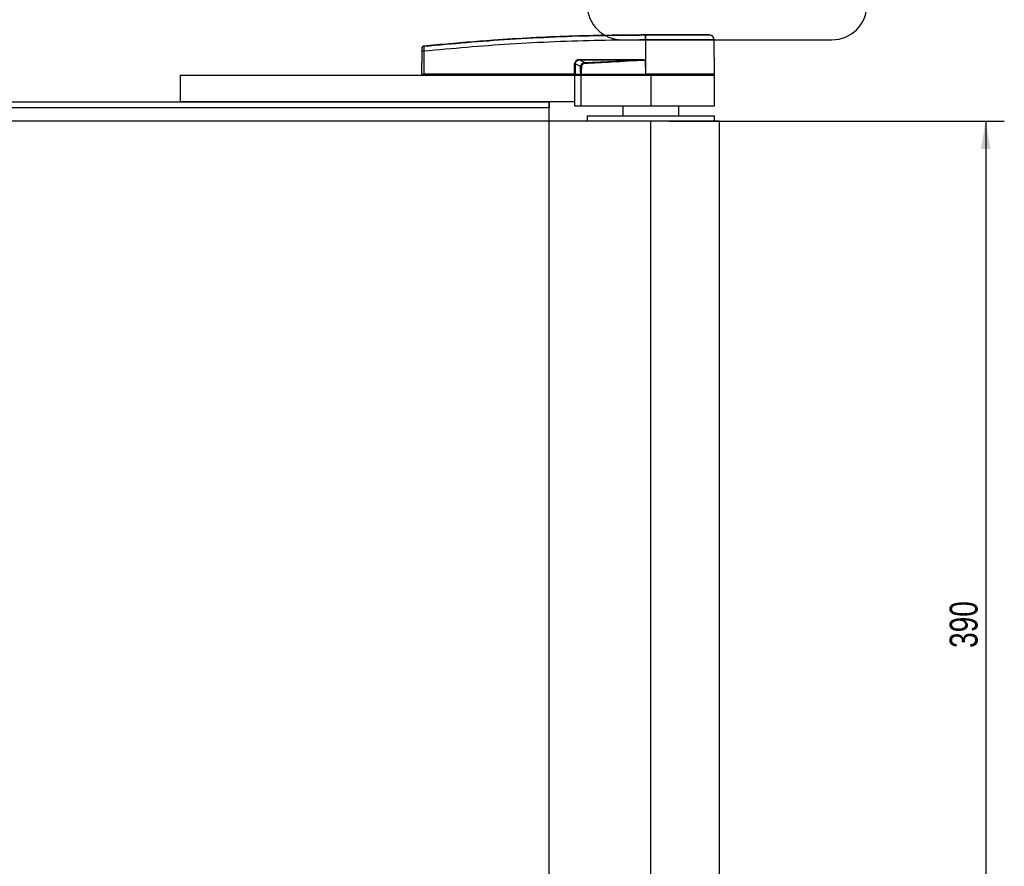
# Model space of a CAD drawing. Header units: millimetres. Extents: x 0 to 420, y 0 to 297.
# Tile 6 of 14: x 133 to 238, y 91 to 182. Entities that reach past the tile are written whole.
import ezdxf

# ---------------------------------------------------------------- set-up
doc = ezdxf.new("R2010")
doc.units = ezdxf.units.MM
doc.layers.add('QUOTE', color=174, linetype='Continuous')
doc.styles.add('SLDTEXTSTYLE3', font='TXT', dxfattribs={"width": 0.75})
doc.dimstyles.new('SLDDIMSTYLE0', dxfattribs={"dimtxt": 3, "dimasz": 3, "dimexe": 0, "dimexo": 0.0625, "dimgap": 0.75, "dimtad": 1, "dimlfac": 3.66081, "dimrnd": 1e-09, "dimzin": 12, "dimdsep": 46, "dimtxsty": 'SLDTEXTSTYLE3', "dimsah": 1, "dimcen": 0.09, "dimadec": 0, "dimazin": 3, "dimtfac": 1, "dimtdec": 3, "dimtofl": 0, "dimtmove": 0, "dimatfit": 3, "dimfxl": 0, "dimfrac": 2, "dimtolj": 1, "dimtzin": 12, "dimarcsym": 0})

# ---------------------------------------------------------------- blocks, each defined once
blk = doc.blocks.new('_D_1')
at = {"layer": 'QUOTE'}
for p, q in [((202.37, 170.98), (238.34, 170.98)), ((236.34, 170.98), (236.34, 64.45)), ((202.37, 64.45), (238.34, 64.45))]:
    blk.add_line(p, q, dxfattribs=at)
for points in [[(236.34, 170.98), (235.84, 167.98), (236.84, 167.98)], [(236.34, 64.45), (236.84, 67.45), (235.84, 67.45)]]:
    blk.add_solid(points, dxfattribs=at)
at = {"layer": 'QUOTE', "insert": (232.47, 114.39), "char_height": 3, "attachment_point": 1, "rotation": 90, "style": 'SLDTEXTSTYLE3'}
blk.add_mtext('390', dxfattribs=at)

msp = doc.modelspace()

# ---------------------------------------------------------------- linework, layer by layer
at = {"color": 7, "linetype": 'Continuous', "lineweight": 25}
for p, q in [((199.7985, 180.2674), (199.7989, 180.2674)), ((206.6766, 180.2298), (206.2014, 180.2674)), ((176.0064, 179.0581), (176.0062, 179.0581)), ((197.296, 179.7136), (219.832, 179.7136)), ((199.7981, 179.6915), (199.7538, 179.6915)), ((199.7981, 179.6915), (199.7954, 176.0334)), ((207.197, 176.0334), (207.1651, 179.6914)), ((175.7855, 176.0334), (175.8069, 178.4793)), ((176.0071, 178.4793), (175.9857, 176.0334)), ((192.1887, 176.0334), (192.193, 177.1361)), ((192.2441, 177.1361), (192.2398, 176.0334)), ((192.8203, 176.8365), (192.2441, 177.1361)), ((192.7892, 177.5125), (193.2694, 177.2628)), ((199.1997, 177.5125), (192.7892, 177.5125)), ((192.7927, 177.5831), (199.2032, 177.5831)), ((199.7809, 177.5502), (199.781, 177.5351)), ((199.781, 177.5351), (199.7941, 176.0334)), ((149.8338, 175.8968), (149.8338, 173.0286)), ((149.8338, 175.8968), (192.1742, 175.8968)), ((175.7855, 176.0334), (175.9857, 176.0334)), ((175.9186, 176.0334), (175.9209, 175.8968)), ((192.1887, 176.0334), (175.9857, 176.0334)), ((175.9958, 176.0334), (175.996, 175.8968)), ((192.1742, 175.8968), (192.1742, 173.0286)), ((192.1742, 175.8968), (192.8571, 175.8968)), ((192.2398, 176.0334), (192.1887, 176.0334)), ((192.1994, 176.0334), (192.1996, 175.8968)), ((192.2398, 176.0334), (192.8488, 176.0334)), ((192.3341, 176.0334), (192.3358, 175.8968)), ((192.8571, 175.8968), (192.8571, 172.6188)), ((192.8571, 175.8968), (200.3691, 175.8968)), ((192.8697, 176.0334), (199.7941, 176.0334)), ((192.9125, 176.0334), (192.9135, 175.8968)), ((199.7954, 176.0334), (199.7941, 176.0334)), ((207.197, 176.0334), (199.7954, 176.0334)), ((199.801, 176.0334), (199.8011, 175.8968)), ((200.3691, 175.8968), (200.3691, 172.6188)), ((200.3691, 175.8968), (207.1982, 175.8968)), ((207.0616, 175.8968), (207.064, 176.0334)), ((207.1982, 172.6188), (207.1982, 175.8968)), ((189.4425, 172.414), (74.7138, 172.414)), ((114.3225, 173.0286), (149.8338, 173.0286)), ((192.1742, 173.0286), (149.8338, 173.0286)), ((189.4425, 173.0286), (189.4425, 172.414)), ((189.4425, 170.9799), (189.4425, 172.414)), ((192.1742, 173.0286), (192.1742, 172.6188)), ((192.1742, 172.6188), (192.8571, 172.6188)), ((192.8571, 172.6188), (200.3691, 172.6188)), ((197.3643, 172.6188), (197.3643, 171.5262)), ((200.3691, 172.6188), (207.1982, 172.6188)), ((203.3739, 171.5262), (203.3739, 172.6188)), ((193.54, 171.5262), (193.54, 170.9799)), ((193.54, 171.5262), (207.1982, 171.5262)), ((207.1982, 170.9799), (207.1982, 171.5262)), ((200.3691, 170.9799), (63.7873, 170.9799)), ((200.3691, 64.4461), (200.3691, 170.9799)), ((207.7445, 170.9799), (200.3691, 170.9799)), ((207.7445, 64.4461), (207.7445, 170.9799))]:
    msp.add_line(p, q, dxfattribs=at)
at = {"color": 7, "linetype": 'Continuous'}
for p in [(74.7138, 173.0286), (189.4425, 62.3973)]:
    msp.add_line(p, (189.4425, 173.0286), dxfattribs=at)
at = {"color": 7, "linetype": 'Continuous', "lineweight": 25, "flags": 128}
msp.add_lwpolyline([(199.1997, 177.5125), (199.5252, 177.5251), (199.781, 177.5351)], dxfattribs=at)
at = {"color": 7, "linetype": 'Continuous', "lineweight": 25}
for centre, radius, start, end in [((197.296, 183.4696), 3.756, 180, 270), ((219.832, 183.4696), 3.756, 270, 0), ((201.8058, 179.8069), 2.0552, 168.120168, 183.219012), ((210.8766, 178.9667), 11.1539, 173.303191, 173.496611), ((201.8503, 179.8055), 2.0554, 168.081743, 183.180073), ((206.6187, 179.6866), 0.5463, 0.500011, 83.923128), ((176.0276, 178.7996), 0.2179, 96.104195, 179.384141), ((175.907, 172.4318), 6.0484, 89.051899, 90.948101), ((192.2185, 184.0935), 6.9575, 269.78976, 270.21024), ((192.2268, 177.5757), 0.5659, 353.585658, 0.74759), ((4.5982, 168.1442), 188.8914, 2.731259, 2.766996), ((198.6373, 177.5757), 0.5659, 353.585658, 0.74759)]:
    msp.add_arc(centre, radius, start, end, dxfattribs=at)
for centre, major_axis, ratio, start_param, end_param in [((193.1623, 176.8577), (0.9288, -0.4568), 0.60672542, 2.25200573, 3.42889257), ((193.1554, 176.8584), (0.8787, -0.4349), 0.5569608, 2.25321842, 3.43010526), ((193.4958, 176.6814), (0.6259, -0.333), 0.77058227, 2.30113884, 3.47802567), ((193.4958, 176.6826), (0.5464, -0.2888), 0.66301777, 2.29905058, 3.47593741)]:
    msp.add_ellipse(centre, major_axis=major_axis, ratio=ratio, start_param=start_param, end_param=end_param, dxfattribs=at)
for points, knots in [([(176.0044, 179.0162), (179.0805, 179.2969), (183.7688, 179.7248), (190.0863, 180.0395), (194.9413, 180.2062), (198.1729, 180.2061), (199.7945, 180.23), (199.7945, 180.23)], [0, 0, 0, 0, 0.38876695, 0.59252789, 0.79628932, 0.99999932, 1, 1, 1, 1]), ([(176.0064, 179.0581), (176.0982, 179.0674), (176.6645, 179.1249), (179.1492, 179.3674), (184.2544, 179.7845), (191.6199, 180.1853), (197.0712, 180.24), (199.7985, 180.2674)], [0, 0, 0, 0, 0.01170126, 0.07220884, 0.31419353, 0.65688711, 1, 1, 1, 1]), ([(199.7945, 180.23), (199.7945, 180.23), (199.8094, 180.23), (199.8243, 180.23), (199.8392, 180.23)], [0, 0, 0, 0, 0.00036549, 1, 1, 1, 1]), ([(199.7989, 180.2674), (200.2044, 180.2674), (201.0168, 180.2674), (202.2134, 180.2674), (203.3257, 180.2674), (204.3147, 180.2674), (205.1294, 180.2674), (205.7372, 180.2674), (206.1299, 180.2674), (206.1776, 180.2674), (206.2014, 180.2674)], [0, 0, 0, 0, 0.12488045, 0.25013958, 0.37464939, 0.49981249, 0.62476421, 0.74955772, 0.87492377, 1, 1, 1, 1]), ([(199.8392, 180.23), (200.1604, 180.23), (200.8026, 180.2299), (201.7927, 180.23), (202.7782, 180.2299), (203.729, 180.2297), (204.5823, 180.23), (205.3183, 180.23), (205.9118, 180.2299), (206.3476, 180.2301), (206.6236, 180.2298), (206.6589, 180.2298), (206.6766, 180.2298)], [0, 0, 0, 0, 0.09230362, 0.18460708, 0.28653845, 0.3884688, 0.49039805, 0.59232883, 0.69424704, 0.79616636, 0.8980845, 1, 1, 1, 1]), ([(175.8069, 178.4793), (175.807, 178.4924), (175.8074, 178.5418), (175.8082, 178.6258), (175.8089, 178.7152), (175.8095, 178.7805), (175.8096, 178.7948), (175.8097, 178.8019)], [0, 0, 0, 0, 0.08210774, 0.31165455, 0.54070711, 0.77036972, 1, 1, 1, 1]), ([(175.8097, 178.8019), (175.8098, 178.8176), (175.81, 178.839), (175.8101, 178.8419), (175.8101, 178.8426)], [0, 0, 0, 0, 0.73657409, 1, 1, 1, 1]), ([(175.8101, 178.8426), (175.8104, 178.8502), (175.8117, 178.8826), (175.8285, 178.9386), (175.8724, 178.9992), (175.9337, 179.0433), (175.9821, 179.0532), (176.0062, 179.0581)], [0, 0, 0, 0, 0.07160669, 0.30681144, 0.53787451, 0.76893725, 1, 1, 1, 1]), ([(176.0044, 179.0162), (176.0028, 179.0041), (175.9997, 178.98), (175.9985, 178.8712), (176.0001, 178.7226), (176.0036, 178.5831), (176.0063, 178.501), (176.0071, 178.4793)], [0, 0, 0, 0, 0.22968814, 0.45959689, 0.68877935, 0.91808895, 1, 1, 1, 1]), ([(176.0062, 179.0581), (176.0061, 179.0573), (176.0055, 179.0543), (176.0049, 179.0324), (176.0044, 179.0162)], [0, 0, 0, 0, 0.263884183, 1, 1, 1, 1]), ([(199.7538, 179.6915), (198.1393, 179.6815), (194.9104, 179.6613), (190.0684, 179.5033), (183.7612, 179.1863), (179.0797, 178.7595), (176.0071, 178.4793)], [0, 0, 0, 0, 0.20362021, 0.40724063, 0.61094774, 1, 1, 1, 1]), ([(207.1651, 179.6914), (207.1469, 179.6914), (207.1101, 179.6916), (206.8138, 179.6916), (206.345, 179.6913), (205.7079, 179.6915), (204.9137, 179.6916), (203.998, 179.6912), (202.9705, 179.6916), (201.9121, 179.6914), (200.8404, 179.6914), (200.1482, 179.6915), (199.7981, 179.6915)], [0, 0, 0, 0, 0.10046502, 0.20384345, 0.30430944, 0.40768894, 0.50815524, 0.61153497, 0.71200234, 0.81538328, 0.9066108, 1, 1, 1, 1]), ([(192.8203, 176.8365), (192.8363, 176.8366), (192.8649, 176.8367), (192.901, 176.8366), (192.9169, 176.8365)], [0, 0, 0, 0, 0.56, 1, 1, 1, 1]), ([(192.8488, 176.0334), (192.84, 176.1832), (192.8243, 176.4504), (192.8215, 176.7186), (192.8203, 176.8365)], [0, 0, 0, 0, 0.56058603, 1, 1, 1, 1]), ([(192.9169, 176.8365), (192.9127, 176.6865), (192.9052, 176.4183), (192.8805, 176.1511), (192.8697, 176.0334)], [0, 0, 0, 0, 0.55939227, 1, 1, 1, 1]), ([(193.2694, 177.2628), (194.3763, 177.3128), (196.3529, 177.4022), (198.3298, 177.4788), (199.1997, 177.5125)], [0, 0, 0, 0, 0.55997408, 1, 1, 1, 1]), ([(199.781, 177.5351), (198.567, 177.454), (196.3992, 177.3093), (194.2297, 177.1953), (193.2751, 177.1452)], [0, 0, 0, 0, 0.56002694, 1, 1, 1, 1]), ([(199.2032, 177.5831), (199.259, 177.5826), (199.4243, 177.581), (199.6188, 177.5815), (199.7537, 177.5555), (199.7809, 177.5502)], [0, 0, 0, 0, 0.28926734, 0.85682964, 1, 1, 1, 1]), ([(192.8488, 176.0334), (192.8506, 176.0334), (192.855, 176.0334), (192.8625, 176.0334), (192.8677, 176.0334), (192.8697, 176.0334)], [0, 0, 0, 0, 0.31939567, 0.748191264, 1, 1, 1, 1])]:
    msp.add_open_spline(points, degree=3, knots=knots, dxfattribs=at)

# ---------------------------------------------------------------- dimensions: what is measured, and where the dimension line sits
at = {"layer": 'QUOTE'}
dim = msp.add_linear_dim(base=(233.9608, 64.4461), p1=(200.3691, 170.9799), p2=(200.3691, 64.4461), angle=90, dimstyle='SLDDIMSTYLE0', dxfattribs=at)
dim.commit()
dim.dimension.update_dxf_attribs({"geometry": '_D_1', "text_midpoint": (233.9608, 117.713), "dimtype": 160})

doc.saveas('drawing.dxf')
